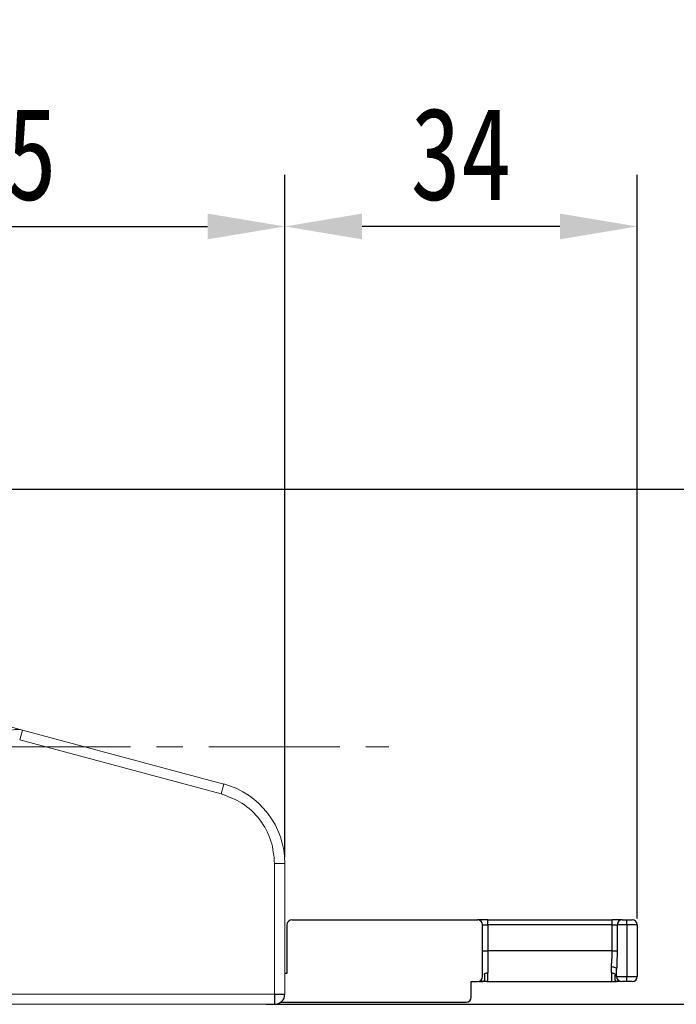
# Model space of a CAD drawing. Header units: millimetres. Extents: x 8853 to 11418, y 45 to 1005.
# Tile 255 of 256: x 11205 to 11269, y 427 to 523. Entities that reach past the tile are written whole.
import ezdxf

# ---------------------------------------------------------------- set-up
doc = ezdxf.new("R2010")
doc.units = ezdxf.units.MM
doc.linetypes.add('CENTERX2', pattern=[20.32, 12.7, -2.54, 2.54, -2.54])
doc.styles.get("Standard").update_dxf_attribs({"font": '仿宋_GB2312_0.TTF', "width": 0.8})
doc.dimstyles.new('ISO-35.1', dxfattribs={"dimtxt": 9, "dimasz": 7.5, "dimexe": 5, "dimexo": 0.625, "dimgap": 2.5, "dimtad": 1, "dimdsep": 46, "dimtxsty": 'Standard', "dimcen": 2.5, "dimadec": 0, "dimazin": 0, "dimtfac": 1, "dimtmove": 0, "dimatfit": 3, "dimfxl": 0, "dimarcsym": 0})

# ---------------------------------------------------------------- blocks, each defined once
blk = doc.blocks.new('*D72')
at = {"color": 0, "lineweight": -2, "transparency": 16777216}
for p, q in [((10888.187, 618.228), (11340.17, 618.228)), ((11335.17, 610.728), (11335.17, 434.54)), ((11229.398, 427.04), (11340.17, 427.04))]:
    blk.add_line(p, q, dxfattribs=at)
at = {"color": 0, "lineweight": 9, "transparency": 16777216}
for points in [[(11333.92, 610.728), (11336.42, 610.728), (11335.17, 618.228)], [(11333.92, 434.54), (11336.42, 434.54), (11335.17, 427.04)]]:
    blk.add_solid(points, dxfattribs=at)
at = {"layer": 'Defpoints', "color": 0, "lineweight": 9, "transparency": 16777216}
for p in [(10887.562, 618.228), (11228.773, 427.04), (11335.17, 427.04)]:
    blk.add_point(p, dxfattribs=at)
at = {"color": 0, "lineweight": 9, "transparency": 16777216, "insert": (11328.17, 522.634), "char_height": 9, "attachment_point": 5, "rotation": 90}
blk.add_mtext('2R+50', dxfattribs=at)
blk = doc.blocks.new('*D73')
at = {"color": 0, "lineweight": -2, "transparency": 16777216}
for p, q in [((11177.847, 477.04), (11304.87, 477.04)), ((11299.87, 469.54), (11299.87, 434.54)), ((11230.023, 427.04), (11304.87, 427.04))]:
    blk.add_line(p, q, dxfattribs=at)
at = {"color": 0, "lineweight": 9, "transparency": 16777216}
for points in [[(11298.62, 469.54), (11301.12, 469.54), (11299.87, 477.04)], [(11298.62, 434.54), (11301.12, 434.54), (11299.87, 427.04)]]:
    blk.add_solid(points, dxfattribs=at)
at = {"layer": 'Defpoints', "color": 0, "lineweight": 9, "transparency": 16777216}
for p in [(11177.222, 477.04), (11229.398, 427.04), (11299.87, 427.04)]:
    blk.add_point(p, dxfattribs=at)
at = {"color": 0, "lineweight": 9, "transparency": 16777216, "insert": (11292.87, 452.04), "char_height": 9, "attachment_point": 5, "rotation": 90}
blk.add_mtext('50', dxfattribs=at)
blk = doc.blocks.new('*D61')
at = {"color": 0, "lineweight": -2, "transparency": 16777216}
for p, q in [((11177.176, 464.563), (11177.176, 507.559)), ((11231.222, 441.327), (11231.222, 507.559)), ((11184.676, 502.559), (11223.722, 502.559))]:
    blk.add_line(p, q, dxfattribs=at)
at = {"color": 0, "lineweight": 9, "transparency": 16777216}
for points in [[(11184.676, 503.809), (11184.676, 501.309), (11177.176, 502.559)], [(11223.722, 503.809), (11223.722, 501.309), (11231.222, 502.559)]]:
    blk.add_solid(points, dxfattribs=at)
at = {"layer": 'Defpoints', "color": 0, "lineweight": 9, "transparency": 16777216}
for p in [(11231.222, 502.559), (11177.176, 463.938), (11231.222, 440.702)]:
    blk.add_point(p, dxfattribs=at)
at = {"color": 0, "lineweight": 9, "transparency": 16777216, "insert": (11204.199, 509.559), "char_height": 9, "attachment_point": 5}
blk.add_mtext('55', dxfattribs=at)
blk = doc.blocks.new('*D83')
at = {"color": 0, "lineweight": -2, "transparency": 16777216}
for p, q in [((11231.222, 477.665), (11231.222, 507.559)), ((11265.422, 435.365), (11265.422, 507.559)), ((11257.922, 502.559), (11238.722, 502.559))]:
    blk.add_line(p, q, dxfattribs=at)
at = {"color": 0, "lineweight": 9, "transparency": 16777216}
for points in [[(11238.722, 503.809), (11238.722, 501.309), (11231.222, 502.559)], [(11257.922, 503.809), (11257.922, 501.309), (11265.422, 502.559)]]:
    blk.add_solid(points, dxfattribs=at)
at = {"layer": 'Defpoints', "color": 0, "lineweight": 9, "transparency": 16777216}
for p in [(11231.222, 502.559), (11231.222, 477.04), (11265.422, 434.74)]:
    blk.add_point(p, dxfattribs=at)
at = {"color": 0, "lineweight": 9, "transparency": 16777216, "insert": (11248.322, 509.559), "char_height": 9, "attachment_point": 5}
blk.add_mtext('34', dxfattribs=at)

msp = doc.modelspace()

# ---------------------------------------------------------------- linework, layer by layer
at = {"color": 7, "linetype": 'Continuous', "lineweight": 15}
for p, q in [((11203.377, 454.301), (11205.74, 453.668)), ((11205.74, 453.668), (11205.481, 452.702)), ((11205.74, 453.668), (11225.293, 448.429)), ((11225.034, 447.463), (11205.481, 452.702)), ((11225.293, 448.429), (11225.034, 447.463)), ((11230.222, 440.702), (11230.222, 428.04)), ((11230.222, 440.702), (11231.222, 440.702)), ((11231.222, 440.702), (11231.222, 428.04)), ((11190.104, 428.04), (11230.222, 428.04)), ((11230.222, 428.04), (11230.222, 427.04)), ((11230.222, 428.04), (11231.222, 428.04)), ((11230.222, 427.04), (11190.104, 427.04))]:
    msp.add_line(p, q, dxfattribs=at)
at = {"color": 1, "linetype": 'CENTERX2', "lineweight": 13}
msp.add_line((10715.855, 452.04), (11241.313, 452.04), dxfattribs=at)
at = {"color": 7, "linetype": 'Continuous', "lineweight": 25}
for p, q in [((11231.922, 435.24), (11249.922, 435.24)), ((11250.922, 435.24), (11249.922, 435.24)), ((11250.922, 434.74), (11250.922, 435.24)), ((11250.922, 435.24), (11263.008, 435.24)), ((11263.008, 434.74), (11263.008, 435.24)), ((11263.951, 435.24), (11263.008, 435.24)), ((11263.951, 435.24), (11264.422, 435.24)), ((11264.422, 434.74), (11264.422, 435.24)), ((11264.422, 435.24), (11264.922, 435.24)), ((11231.422, 434.74), (11231.422, 430.04)), ((11250.422, 429.74), (11250.422, 434.74)), ((11250.422, 434.74), (11250.922, 434.74)), ((11250.922, 434.74), (11250.922, 432.24)), ((11263.008, 434.74), (11250.922, 434.74)), ((11263.008, 432.24), (11263.008, 434.74)), ((11263.008, 434.74), (11263.479, 434.74)), ((11264.422, 434.74), (11263.479, 434.74)), ((11263.479, 434.74), (11263.479, 432.24)), ((11264.422, 434.74), (11264.422, 429.74)), ((11265.422, 434.74), (11264.422, 434.74)), ((11265.422, 434.74), (11265.422, 429.74)), ((11250.422, 432.24), (11250.922, 432.24)), ((11250.922, 432.24), (11250.922, 430.097)), ((11263.008, 432.24), (11250.922, 432.24)), ((11263.008, 432.24), (11263.479, 432.24)), ((11262.922, 430.097), (11262.922, 430.695)), ((11263.422, 429.74), (11263.422, 430.437)), ((11231.422, 430.04), (11231.222, 430.04)), ((11249.322, 427.74), (11249.322, 429.24)), ((11249.322, 429.24), (11249.922, 429.24)), ((11250.822, 429.24), (11262.922, 429.24)), ((11263.422, 429.74), (11264.422, 429.74)), ((11264.422, 429.24), (11263.922, 429.24)), ((11264.422, 429.24), (11264.422, 429.74)), ((11264.422, 429.74), (11265.422, 429.74)), ((11264.922, 429.24), (11264.422, 429.24)), ((11230.222, 428.04), (11231.222, 428.04)), ((11230.222, 428.04), (11230.222, 427.04)), ((11230.822, 427.24), (11248.822, 427.24))]:
    msp.add_line(p, q, dxfattribs=at)
at = {"color": 7, "linetype": 'Continuous', "lineweight": 25, "flags": 128}
msp.add_lwpolyline([(11262.922, 430.695), (11263.02, 430.69), (11263.113, 430.675), (11263.2, 430.652), (11263.276, 430.62), (11263.338, 430.58), (11263.384, 430.536), (11263.413, 430.488), (11263.422, 430.437)], dxfattribs=at)
at = {"color": 7, "linetype": 'Continuous', "lineweight": 15}
for centre, radius, start, end in [((11205.222, 451.736), 2, 75, 179.9335), ((11223.222, 440.702), 8, 0, 75), ((11230.222, 428.04), 1, 270, 0)]:
    msp.add_arc(centre, radius, start, end, dxfattribs=at)
at = {"color": 7, "linetype": 'Continuous', "lineweight": 25}
for centre, radius, start, end in [((11231.922, 434.74), 0.5, 90, 180), ((11249.922, 434.74), 0.5, 0, 90), ((11263.965, 434.754), 0.486, 91.73579, 181.63649), ((11264.922, 434.74), 0.5, 0, 90), ((11249.922, 429.74), 0.5, 270, 0), ((11263.922, 429.74), 0.5, 180, 270), ((11264.922, 429.74), 0.5, 270, 0), ((11230.222, 428.04), 1, 270, 0), ((11248.822, 427.74), 0.5, 270, 0)]:
    msp.add_arc(centre, radius, start, end, dxfattribs=at)
at = {"color": 7, "linetype": 'Continuous', "lineweight": 15}
msp.add_open_spline([(11230.222, 440.702), (11230.153, 441.445), (11230.012, 442.973), (11228.87, 445.035), (11227.173, 446.672), (11225.734, 447.204), (11225.034, 447.463)], degree=3, knots=[0, 0, 0, 0, 0.243185, 0.5, 0.756815, 1, 1, 1, 1], dxfattribs=at)
at = {"color": 7, "linetype": 'Continuous', "lineweight": 25}
for points, knots in [([(11262.922, 430.695), (11262.944, 430.985), (11262.98, 431.474), (11263, 432.018), (11263.008, 432.24)], [0, 0, 0, 0, 0.591398, 1, 1, 1, 1]), ([(11263.479, 432.24), (11263.474, 431.983), (11263.461, 431.367), (11263.436, 430.779), (11263.422, 430.437)], [0, 0, 0, 0, 0.417625, 1, 1, 1, 1]), ([(11250.037, 429.242), (11250.091, 429.242), (11250.225, 429.244), (11250.358, 429.248), (11250.438, 429.25)], [0, 0, 0, 0, 0.401555, 1, 1, 1, 1]), ([(11250.276, 429.387), (11250.295, 429.373), (11250.33, 429.349), (11250.405, 429.281), (11250.438, 429.25)], [0, 0, 0, 0, 0.560273, 1, 1, 1, 1]), ([(11250.568, 429.966), (11250.594, 429.741), (11250.64, 429.342), (11250.5, 429.278), (11250.438, 429.25)], [0, 0, 0, 0, 0.562521, 1, 1, 1, 1]), ([(11250.922, 429.24), (11250.837, 429.243), (11250.676, 429.247), (11250.515, 429.249), (11250.438, 429.25)], [0, 0, 0, 0, 0.52752, 1, 1, 1, 1]), ([(11250.568, 429.966), (11250.593, 429.984), (11250.642, 430.02), (11250.73, 430.059), (11250.824, 430.087), (11250.889, 430.094), (11250.922, 430.097)], [0, 0, 0, 0, 0.250048, 0.500055, 0.750035, 1, 1, 1, 1]), ([(11262.922, 430.097), (11262.955, 430.094), (11263.02, 430.087), (11263.115, 430.059), (11263.202, 430.02), (11263.251, 429.984), (11263.276, 429.966)], [0, 0, 0, 0, 0.249965, 0.499945, 0.749952, 1, 1, 1, 1]), ([(11262.922, 429.24), (11263.007, 429.243), (11263.168, 429.247), (11263.33, 429.249), (11263.406, 429.25)], [0, 0, 0, 0, 0.52752, 1, 1, 1, 1]), ([(11263.276, 429.966), (11263.25, 429.741), (11263.204, 429.342), (11263.345, 429.278), (11263.406, 429.25)], [0, 0, 0, 0, 0.562521, 1, 1, 1, 1]), ([(11263.276, 429.966), (11263.306, 429.936), (11263.361, 429.884), (11263.404, 429.807), (11263.418, 429.762), (11263.422, 429.743), (11263.422, 429.741), (11263.422, 429.74)], [0, 0, 0, 0, 0.349489, 0.627457, 0.839321, 0.924659, 1, 1, 1, 1]), ([(11263.569, 429.387), (11263.549, 429.373), (11263.515, 429.349), (11263.439, 429.281), (11263.406, 429.25)], [0, 0, 0, 0, 0.560273, 1, 1, 1, 1]), ([(11263.807, 429.242), (11263.753, 429.242), (11263.62, 429.244), (11263.486, 429.248), (11263.406, 429.25)], [0, 0, 0, 0, 0.401555, 1, 1, 1, 1])]:
    msp.add_open_spline(points, degree=3, knots=knots, dxfattribs=at)
for points in [[(11250.922, 429.24), (11250.922, 429.251), (11250.922, 429.273), (11250.922, 429.448), (11250.922, 429.713), (11250.922, 429.969), (11250.922, 430.097)], [(11262.922, 430.097), (11262.922, 429.969), (11262.922, 429.713), (11262.922, 429.448), (11262.922, 429.273), (11262.922, 429.251), (11262.922, 429.24)]]:
    msp.add_open_spline(points, degree=3, dxfattribs=at)

# ---------------------------------------------------------------- dimensions: what is measured, and where the dimension line sits
at = {"color": 5, "lineweight": 9}
dim = msp.add_linear_dim(base=(11335.17, 427.04), p1=(10887.562, 618.228), p2=(11228.773, 427.04), angle=90, text='2R+50', dimstyle='ISO-35.1', dxfattribs=at)
dim.commit()
dim.dimension.update_dxf_attribs({"geometry": '*D72', "text_midpoint": (11328.17, 522.634)})
for p1, p2, text, picture, middle in [((11177.176, 463.938), (11231.222, 440.702), '55', '*D61', (11204.199, 509.559)), ((11265.422, 434.74), (11231.222, 477.04), '34', '*D83', (11248.322, 509.559))]:
    dim = msp.add_linear_dim(base=(11231.222, 502.559), p1=p1, p2=p2, text=text, dimstyle='ISO-35.1', dxfattribs=at)
    dim.commit()
    dim.dimension.update_dxf_attribs({"geometry": picture, "text_midpoint": middle})
dim = msp.add_linear_dim(base=(11299.87, 427.04), p1=(11177.222, 477.04), p2=(11229.398, 427.04), angle=90, dimstyle='ISO-35.1', dxfattribs=at)
dim.commit()
dim.dimension.update_dxf_attribs({"geometry": '*D73', "text_midpoint": (11292.87, 452.04)})

doc.saveas('drawing.dxf')
